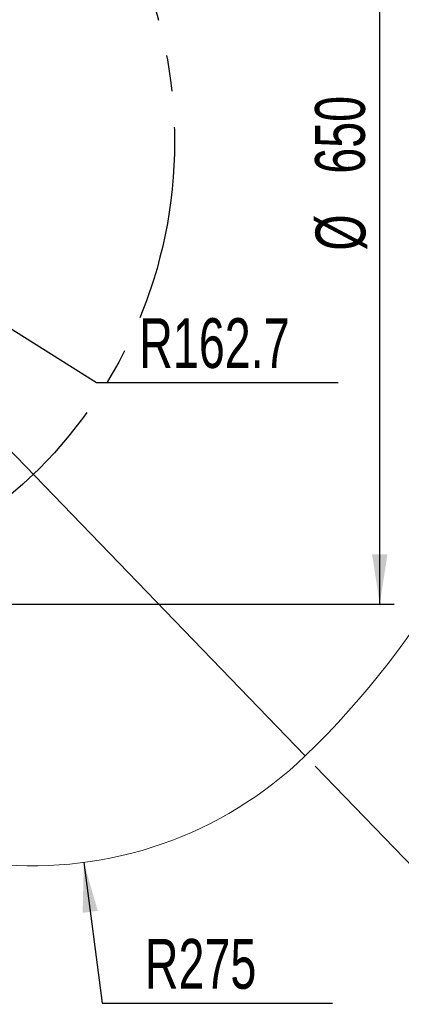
# Model space of a CAD drawing. Header units: millimetres. Extents: x 59 to 234, y 32 to 189.
# Tile 8 of 14: x 168 to 195, y 34 to 103. Entities that reach past the tile are written whole.
import ezdxf

# ---------------------------------------------------------------- set-up
doc = ezdxf.new("R2010")
doc.units = ezdxf.units.MM
doc.linetypes.add('CENTERX2', pattern=[20.32, 12.7, -2.54, 2.54, -2.54])
doc.layers.add('图框', color=7, linetype='Continuous')
doc.styles.add('SLDTEXTSTYLE0', font='TXT', dxfattribs={"width": 0.7})
doc.dimstyles.new('SLDDIMSTYLE0', dxfattribs={"dimtxt": 3.5, "dimasz": 3.5, "dimexe": 0, "dimexo": 0.0625, "dimgap": 0.875, "dimtad": 2, "dimlfac": 10, "dimrnd": 1e-09, "dimzin": 12, "dimdsep": 46, "dimtxsty": 'SLDTEXTSTYLE0', "dimsah": 1, "dimcen": 0.09, "dimadec": 0, "dimazin": 3, "dimtfac": 1, "dimtofl": 0, "dimtmove": 0, "dimatfit": 3, "dimfxl": 0, "dimfrac": 2, "dimtolj": 1, "dimtzin": 12, "dimarcsym": 0})
doc.dimstyles.new('SLDDIMSTYLE1', dxfattribs={"dimtxt": 3.5, "dimasz": 3.5, "dimexe": 0, "dimexo": 0.0625, "dimgap": 0.875, "dimtad": 0, "dimtih": 1, "dimtoh": 1, "dimdec": 4, "dimlfac": 10, "dimzin": 12, "dimdsep": 46, "dimtxsty": 'SLDTEXTSTYLE0', "dimsah": 1, "dimcen": 0.09, "dimazin": 3, "dimtfac": 1, "dimtofl": 0, "dimtmove": 0, "dimatfit": 3, "dimfxl": 0, "dimfrac": 2, "dimtolj": 1, "dimtzin": 12, "dimarcsym": 0})
doc.dimstyles.new('SLDDIMSTYLE3', dxfattribs={"dimtxt": 3.5, "dimasz": 3.5, "dimexe": 0, "dimexo": 0.0625, "dimgap": 0.875, "dimtad": 0, "dimtih": 1, "dimtoh": 1, "dimlfac": 10, "dimrnd": 1e-09, "dimzin": 12, "dimdsep": 46, "dimtxsty": 'SLDTEXTSTYLE0', "dimsah": 1, "dimcen": 0, "dimadec": 0, "dimazin": 3, "dimtfac": 1, "dimtofl": 0, "dimtmove": 0, "dimatfit": 3, "dimfxl": 0, "dimfrac": 2, "dimtolj": 1, "dimtzin": 12, "dimarcsym": 0})
doc.dimstyles.new('SLDDIMSTYLE4', dxfattribs={"dimtxt": 3.5, "dimasz": 3.5, "dimexe": 0, "dimexo": 0.0625, "dimgap": 0.875, "dimtad": 0, "dimtih": 1, "dimtoh": 1, "dimdec": 1, "dimlfac": 10, "dimrnd": 1e-09, "dimzin": 12, "dimdsep": 46, "dimtxsty": 'SLDTEXTSTYLE0', "dimsah": 1, "dimcen": 0, "dimadec": 0, "dimazin": 3, "dimtfac": 1, "dimtdec": 1, "dimtofl": 0, "dimtmove": 0, "dimatfit": 3, "dimfxl": 0, "dimfrac": 2, "dimtolj": 1, "dimtzin": 12, "dimarcsym": 0})

# ---------------------------------------------------------------- blocks, each defined once
blk = doc.blocks.new('*D1')
at = {"layer": '图框', "color": 7}
for p, q in [((147.477, 127.052), (194.394, 127.052)), ((193.394, 62.052), (193.394, 127.052)), ((147.477, 62.052), (194.394, 62.052))]:
    blk.add_line(p, q, dxfattribs=at)
for points in [[(193.394, 127.052), (192.856, 123.552), (193.933, 123.552)], [(193.394, 62.052), (193.933, 65.552), (192.856, 65.552)]]:
    blk.add_solid(points, dxfattribs=at)
at = {"layer": '图框', "color": 7, "char_height": 3.5, "attachment_point": 1, "rotation": 90, "style": 'SLDTEXTSTYLE0'}
for s, insert in [('650', (188.848, 92.305, 0.01)), ('%%c', (188.882, 86.897, 0.01))]:
    blk.add_mtext(s, dxfattribs=dict(at, insert=insert))
blk = doc.blocks.new('*D2')
at = {"layer": '图框', "color": 7}
for p, q in [((146.477, 171.156), (146.477, 176.661)), ((188.851, 50.672), (203.515, 35.487))]:
    blk.add_line(p, q, dxfattribs=at)
for start, end in [(26.39171, 90), (314, 21.98256)]:
    blk.add_arc((146.477, 94.552), 81.109, start, end, dxfattribs=at)
for points in [[(146.477, 175.661), (149.965, 175.048), (149.988, 176.124)], [(202.821, 36.207), (205.668, 38.313), (204.903, 39.071)]]:
    blk.add_solid(points, dxfattribs=at)
at = {"layer": '图框', "color": 7, "insert": (214.415, 129.425, 0.01), "char_height": 3.5, "attachment_point": 1, "style": 'SLDTEXTSTYLE0'}
blk.add_mtext('136°', dxfattribs=at)
blk = doc.blocks.new('*D7')
at = {"layer": '图框', "color": 7}
for p, q in [((172.603, 43.903), (173.89, 34.017)), ((173.89, 34.017), (190.068, 34.017))]:
    blk.add_line(p, q, dxfattribs=at)
blk.add_solid([(172.603, 43.903), (172.521, 40.363), (173.589, 40.502)], dxfattribs=at)
at = {"layer": '图框', "color": 7, "insert": (176.89, 38.529, -10.891), "char_height": 3.5, "attachment_point": 1, "style": 'SLDTEXTSTYLE0'}
blk.add_mtext('R275', dxfattribs=at)
blk = doc.blocks.new('*D8')
at = {"layer": '图框', "color": 7}
for p, q in [((146.477, 94.552), (160.262, 85.923)), ((160.262, 85.923), (173.496, 77.64)), ((173.496, 77.64), (190.462, 77.64))]:
    blk.add_line(p, q, dxfattribs=at)
blk.add_solid([(160.262, 85.923), (162.943, 83.61), (163.515, 84.523)], dxfattribs=at)
at = {"layer": '图框', "color": 7, "insert": (176.496, 82.151, -10.891), "char_height": 3.5, "attachment_point": 1, "style": 'SLDTEXTSTYLE0'}
blk.add_mtext('R162.7', dxfattribs=at)

msp = doc.modelspace()

# ---------------------------------------------------------------- linework, layer by layer
at = {"color": 7, "linetype": 'Continuous', "lineweight": 15}
for centre, radius, start, end in [((146.477238, 94.551955), 60, 314, 85.14620781), ((169.053635, 71.173411), 27.5, 214.81900159, 314)]:
    msp.add_arc(centre, radius, start, end, dxfattribs=at)
at = {"layer": '图框', "color": 7}
msp.add_line((146.477238, 94.551955), (188.156741, 51.391567), dxfattribs=at)
at = {"layer": '图框', "color": 7, "linetype": 'CENTERX2'}
for centre, radius in [((146.477238, 127.051955), 27.500001), ((146.477238, 94.551955), 32.5)]:
    msp.add_circle(centre, radius, dxfattribs=at)

# ---------------------------------------------------------------- dimensions: what is measured, and where the dimension line sits
at = {"layer": '图框', "color": 7}
dim = msp.add_angular_dim_2l(base=(225.811613, 77.676293), line1=((188.156741, 51.391567), (146.477238, 94.551955)), line2=((146.477236, 170.155718), (146.477236, 40.72074)), dimstyle='SLDDIMSTYLE1', dxfattribs=at)
dim.commit()
dim.dimension.update_dxf_attribs({"geometry": '*D2', "text_midpoint": (220.477238, 127.759351), "dimtype": 162})
dim = msp.add_linear_dim(base=(193.394139, 127.051955), p1=(146.477238, 62.051955), p2=(146.477238, 127.051955), angle=90, text='%%c<>', dimstyle='SLDDIMSTYLE0', dxfattribs=at)
dim.commit()
dim.dimension.update_dxf_attribs({"geometry": '*D1', "text_midpoint": (193.394139, 94.783227), "dimtype": 160})
dim = msp.add_radius_dim(center=(146.477238, 94.551955), mpoint=(160.262187, 85.923236), text='R162.7', dimstyle='SLDDIMSTYLE4', dxfattribs=at)
dim.commit()
dim.dimension.update_dxf_attribs({"geometry": '*D8', "text_midpoint": (183.478753, 80.485827), "dimtype": 164})
dim = msp.add_radius_dim(center=(169.053635, 71.173411), mpoint=(172.60283, 43.903406), dimstyle='SLDDIMSTYLE3', dxfattribs=at)
dim.commit()
dim.dimension.update_dxf_attribs({"geometry": '*D7', "text_midpoint": (183.478753, 36.863418), "dimtype": 164})

doc.saveas('drawing.dxf')
